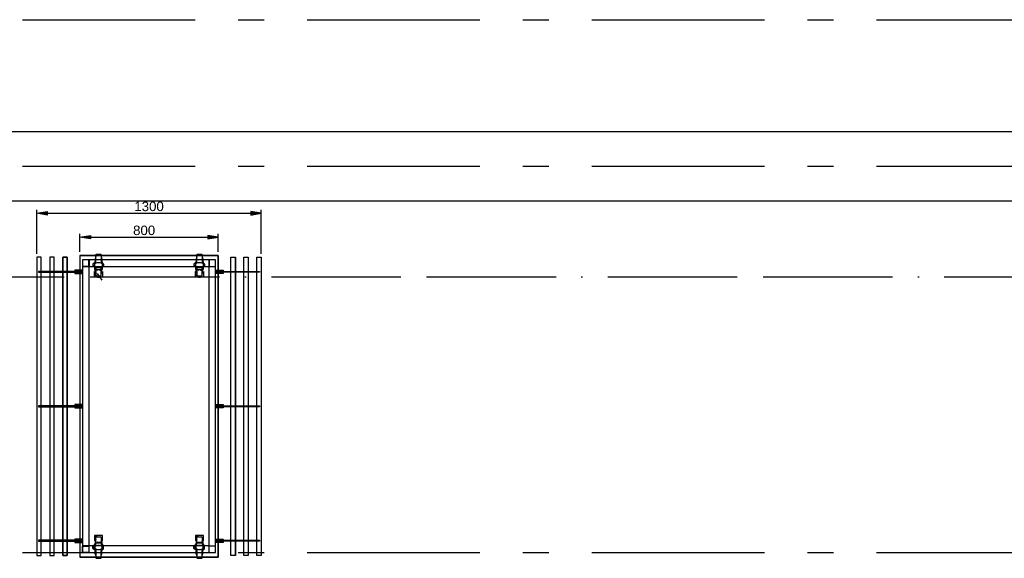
# Model space of a CAD drawing. Header units: millimetres. Extents: x -285236 to 84130, y -470 to 79511.
# Tile 143 of 192: x 23701 to 29408, y 32468 to 35593. Entities that reach past the tile are written whole.
import ezdxf

# ---------------------------------------------------------------- set-up
doc = ezdxf.new("R2010")
doc.units = ezdxf.units.MM
doc.linetypes.add('NLRS_stramien', pattern=[1650, 1000, -250, 150, -250])
doc.linetypes.add('SW_doorsnedelijn', pattern=[1950, 750, -150, 0, -150, 750, -150])
doc.layers.add('XREF', color=254, linetype='Continuous')
doc.styles.add('Arial_1', font='arial.ttf', dxfattribs={"height": 55})

msp = doc.modelspace()

# ---------------------------------------------------------------- hatches: boundary and pattern name
at = {"layer": 'XREF'}
for points in [[(23860.5678, 34459.4398), (23800.5678, 34469.4398), (23860.5678, 34479.4398)], [(25040.5005, 34459.4398), (25100.5005, 34469.4398), (25040.5005, 34479.4398)], [(24110.2964, 34320.4966), (24050.2964, 34330.4966), (24110.2964, 34340.4966)], [(24790.3852, 34320.4966), (24850.3852, 34330.4966), (24790.3852, 34340.4966)]]:
    msp.add_hatch(color=256, dxfattribs=at).paths.add_polyline_path(points)

# ---------------------------------------------------------------- linework, layer by layer
at = {"layer": 'XREF', "linetype": 'NLRS_stramien'}
for p, q in [((-47232.6128, 35592.6047), (64223.889, 35592.6047)), ((-47232.6128, 34742.6047), (64223.889, 34742.6047)), ((-47232.6128, 32502.6047), (64223.889, 32502.6047))]:
    msp.add_line(p, q, dxfattribs=at)
at = {"layer": 'XREF'}
for p, q in [((36027.8696, 34942.6047), (19161.9749, 34942.6047)), ((19161.9749, 34542.6047), (36027.8696, 34542.6047)), ((23800.5678, 34234.8334), (23800.5678, 34489.4398)), ((23800.5678, 34469.4398), (23860.5678, 34479.4398)), ((23860.5678, 34479.4398), (23860.5678, 34459.4398)), ((25100.5005, 34469.4398), (25040.5005, 34479.4398)), ((25040.5005, 34479.4398), (25040.5005, 34459.4398)), ((25100.5005, 34234.8334), (25100.5005, 34489.4398)), ((23860.5678, 34459.4398), (23800.5678, 34469.4398)), ((23860.5678, 34469.4398), (25040.5005, 34469.4398)), ((25040.5005, 34459.4398), (25100.5005, 34469.4398)), ((24050.2964, 34244.9969), (24050.2964, 34350.4966)), ((24050.2964, 34330.4966), (24110.2964, 34340.4966)), ((24110.2964, 34320.4966), (24050.2964, 34330.4966)), ((24110.2964, 34340.4966), (24110.2964, 34320.4966)), ((24110.2964, 34330.4966), (24790.3852, 34330.4966)), ((24850.3852, 34330.4966), (24790.3852, 34340.4966)), ((24790.3852, 34340.4966), (24790.3852, 34320.4966)), ((24790.3852, 34320.4966), (24850.3852, 34330.4966)), ((24850.3852, 34244.9969), (24850.3852, 34350.4966))]:
    msp.add_line(p, q, dxfattribs=at)
at = {"layer": 'XREF', "linetype": 'Continuous'}
for p, q in [((24133.9035, 34177.9018), (24128.8765, 34177.9018)), ((24184.4382, 34160.9687), (24181.2633, 34160.9687)), ((24719.1537, 34177.9018), (24714.1267, 34177.9018)), ((24769.6884, 34160.9687), (24766.778, 34160.9687)), ((24150.3075, 34119.9588), (24177.8237, 34082.3885)), ((24184.4382, 32539.0955), (24181.2633, 32539.0955)), ((24769.6884, 32539.0955), (24766.778, 32539.0955)), ((24797.7338, 32538.8309), (24797.7338, 32501.2606)), ((24133.9035, 32521.8978), (24128.8765, 32521.8978)), ((24719.1537, 32521.8978), (24714.1267, 32521.8978))]:
    msp.add_line(p, q, dxfattribs=at)
at = {"layer": 'XREF', "linetype": 'SW_doorsnedelijn'}
msp.add_line((-46094.3198, 34101.3562), (59551.6259, 34101.3562), dxfattribs=at)
at = {"layer": 'XREF', "flags": 128}
for points in [[(23825.7039, 34214.8334), (23800.5678, 34214.8334), (23800.5678, 32484.6768), (23825.7039, 32484.6768)], [(23800.92, 32485.1213), (23825.7904, 32485.1213), (23825.7904, 34214.9429), (23800.92, 34214.9429)], [(23900.5829, 34214.8334), (23875.4468, 34214.8334), (23875.4468, 32484.6768), (23900.5829, 32484.6768)], [(23875.796, 32485.1213), (23900.6665, 32485.1213), (23900.6665, 34214.9429), (23875.796, 34214.9429)], [(24050.3412, 34224.8877), (24850.7271, 34224.8877), (24850.7271, 32474.6222), (24050.3412, 32474.6222)], [(24925.2612, 32485.1213), (24925.2612, 34214.8334), (24950.7424, 34214.8334), (24950.7424, 32484.6768), (24925.3417, 32484.6768), (24925.3417, 34214.8334), (24950.3963, 34214.9429), (24950.3963, 32485.1213)], [(25025.2723, 32485.1213), (25000.4018, 32485.1213), (25000.4018, 34214.9429), (25025.2723, 34214.9429)], [(25000.4854, 34214.8334), (25025.6215, 34214.8334), (25025.6215, 32484.6768), (25000.4854, 32484.6768)], [(25100.1483, 32485.1213), (25075.2779, 32485.1213), (25075.2779, 34214.9429), (25100.1483, 34214.9429)], [(25075.3644, 34214.8334), (25100.5005, 34214.8334), (25100.5005, 32484.6768), (25075.3644, 32484.6768)], [(24880.8118, 34134.5107), (24839.802, 34134.5107), (24839.802, 34125.515), (24880.8118, 34125.515), (24880.8118, 34120.488), (24834.775, 34120.488), (24834.775, 34139.5377), (24880.8118, 34139.5377)], [(25090.6235, 34127.3671), (24841.3895, 34127.3671), (24841.3895, 34132.3941), (25090.6235, 34132.3941)], [(24880.8118, 33354.53), (24839.802, 33354.53), (24839.802, 33345.5342), (24880.8118, 33345.5342), (24880.8118, 33340.5072), (24834.775, 33340.5072), (24834.775, 33359.557), (24880.8118, 33359.557)], [(25090.6235, 33347.3863), (24841.3895, 33347.3863), (24841.3895, 33352.4133), (25090.6235, 33352.4133)], [(24880.8118, 32574.5492), (24839.802, 32574.5492), (24839.802, 32565.5535), (24880.8118, 32565.5535), (24880.8118, 32560.5265), (24834.775, 32560.5265), (24834.775, 32579.5762), (24880.8118, 32579.5762)], [(25090.6235, 32567.4055), (24841.3895, 32567.4055), (24841.3895, 32572.4326), (25090.6235, 32572.4326)]]:
    msp.add_lwpolyline(points, close=True, dxfattribs=at)
for points in [[(23975.8071, 32485.1213), (23950.672, 32485.1213), (23950.672, 34214.9429), (23975.7266, 34214.8334), (23950.3259, 34214.8334), (23950.3259, 32484.6768), (23975.7266, 32484.6768), (23975.7266, 34214.8334), (23975.7266, 32485.1213)], [(24059.6788, 34132.3941), (23810.4448, 34132.3941), (23810.4448, 34127.3671), (24059.6788, 34127.3671)], [(24066.2933, 34139.5377), (24020.2565, 34139.5377), (24020.2565, 34134.5107), (24061.2663, 34134.5107)], [(24061.2663, 34125.515), (24020.2565, 34125.515), (24020.2565, 34120.488), (24066.2933, 34120.488)], [(24059.6788, 33352.4133), (23810.4448, 33352.4133), (23810.4448, 33347.3863), (24059.6788, 33347.3863)], [(24066.2933, 33359.557), (24020.2565, 33359.557), (24020.2565, 33354.53), (24061.2663, 33354.53)], [(24061.2663, 33345.5342), (24020.2565, 33345.5342), (24020.2565, 33340.5072), (24066.2933, 33340.5072)], [(24059.6788, 32572.4326), (23810.4448, 32572.4326), (23810.4448, 32567.4055), (24059.6788, 32567.4055)], [(24066.2933, 32579.5762), (24020.2565, 32579.5762), (24020.2565, 32574.5492), (24061.2663, 32574.5492)], [(24061.2663, 32565.5535), (24020.2565, 32565.5535), (24020.2565, 32560.5265), (24066.2933, 32560.5265)]]:
    msp.add_lwpolyline(points, dxfattribs=at)
at = {"layer": 'XREF', "lineweight": 25, "flags": 128}
msp.add_lwpolyline([(24050.2964, 32475.0673), (24850.3852, 32475.0673), (24850.3852, 34224.9969), (24050.2964, 34224.9969)], close=True, dxfattribs=at)
at = {"layer": 'XREF', "linetype": 'Continuous', "flags": 128}
for points in [[(24102.6831, 34199.8619), (24102.6831, 34159.9104), (24062.7316, 34159.9104)], [(24176.2363, 34187.6912), (24178.0883, 34187.6912), (24178.0883, 34144.0356), (24137.0785, 34144.0356), (24137.0785, 34187.6912), (24139.1951, 34187.6912)], [(24142.1055, 34216.0012), (24139.1951, 34203.0368), (24139.1951, 34177.9018)], [(24142.1055, 34179.4893), (24142.1055, 34226.849), (24142.1055, 34227.9073), (24142.3701, 34228.7011), (24142.8992, 34229.4948), (24143.4284, 34230.2885), (24143.9575, 34230.8177), (24144.7513, 34231.3469), (24145.545, 34231.6114), (24146.3388, 34231.876), (24147.1325, 34231.876), (24168.0343, 34231.876), (24169.0926, 34231.876), (24169.8864, 34231.6114), (24170.6801, 34231.3469), (24171.2093, 34230.8177), (24172.003, 34230.2885), (24172.5321, 34229.4948), (24172.7967, 34228.7011), (24173.0613, 34227.9073), (24173.0613, 34226.849), (24173.0613, 34179.4893)], [(24173.0613, 34216.0012), (24176.2363, 34203.0368), (24176.2363, 34177.9018)], [(24761.4864, 34187.6912), (24763.3385, 34187.6912), (24763.3385, 34144.0356), (24722.3286, 34144.0356), (24722.3286, 34187.6912), (24724.4453, 34187.6912)], [(24727.3556, 34216.0012), (24724.4453, 34203.0368), (24724.4453, 34177.9018)], [(24727.3556, 34179.4893), (24727.3556, 34226.849), (24727.6202, 34227.9073), (24727.6202, 34228.7011), (24728.1494, 34229.4948), (24728.6785, 34230.2885), (24729.2077, 34230.8177), (24730.0014, 34231.3469), (24730.7952, 34231.6114), (24731.5889, 34231.876), (24732.3827, 34231.876), (24753.549, 34231.876), (24754.3428, 34231.876), (24755.1365, 34231.6114), (24755.9302, 34231.3469), (24756.724, 34230.8177), (24757.2531, 34230.2885), (24757.7823, 34229.4948), (24758.0469, 34228.7011), (24758.3115, 34227.9073), (24758.576, 34226.849), (24758.576, 34179.4893)], [(24758.576, 34216.0012), (24761.4864, 34203.0368), (24761.4864, 34177.9018)], [(24797.7338, 34199.8619), (24797.7338, 34159.9104), (24837.6853, 34159.9104)], [(24797.7338, 32539.8893), (24102.6831, 32539.8893), (24102.6831, 34159.9104), (24797.7338, 34159.9104), (24797.7338, 32539.8893), (24835.3041, 32539.8893)], [(24128.8765, 34169.4352), (24128.0828, 34170.229), (24127.5536, 34171.0227), (24127.0245, 34172.081), (24127.0245, 34173.1393), (24127.0245, 34174.1977), (24127.0245, 34175.256), (24127.5536, 34176.3143), (24128.0828, 34177.108), (24128.8765, 34177.9018), (24127.289, 34177.3726), (24125.9661, 34176.5789), (24124.9078, 34175.5206), (24124.9078, 34163.3499), (24125.9661, 34162.2916), (24127.289, 34161.4978), (24128.8765, 34160.9687)], [(24133.9035, 34160.9687), (24128.8765, 34160.9687), (24128.0828, 34161.7624), (24127.5536, 34162.5562), (24127.0245, 34163.6145), (24127.0245, 34164.6728), (24127.0245, 34165.7311), (24127.0245, 34166.7894), (24127.5536, 34167.8477), (24128.0828, 34168.6415), (24128.8765, 34169.4352), (24133.9035, 34169.4352)], [(24136.2847, 34182.9288), (24133.9035, 34182.9288), (24133.9035, 34150.1209)], [(24181.2633, 34131.6003), (24181.2633, 34098.7925), (24133.9035, 34098.7925), (24133.9035, 34131.6003)], [(24178.0883, 34176.8435), (24172.7967, 34179.7538), (24166.7114, 34181.6059), (24160.6261, 34182.6642), (24154.5407, 34182.6642), (24148.4554, 34181.6059), (24142.6347, 34179.7538), (24137.0785, 34176.8435)], [(24137.0785, 34162.2916), (24142.6347, 34159.3812), (24148.4554, 34157.2646), (24154.5407, 34156.2062), (24160.6261, 34156.2062), (24166.7114, 34157.2646), (24172.7967, 34159.3812), (24178.0883, 34162.2916)], [(24142.1055, 34122.8692), (24139.1951, 34135.8336), (24139.1951, 34160.9687)], [(24142.1055, 34159.3812), (24142.1055, 34112.0214), (24142.1055, 34110.9631), (24142.3701, 34110.1694), (24142.8992, 34109.3756), (24143.4284, 34108.8465), (24143.9575, 34108.0527), (24144.7513, 34107.5236), (24145.545, 34107.259), (24146.3388, 34106.9944), (24147.1325, 34106.9944), (24168.0343, 34106.9944), (24169.0926, 34106.9944), (24169.8864, 34107.259), (24170.6801, 34107.5236), (24171.2093, 34108.0527), (24172.003, 34108.8465), (24172.5321, 34109.3756), (24172.7967, 34110.1694), (24173.0613, 34110.9631), (24173.0613, 34112.0214), (24173.0613, 34159.3812)], [(24173.0613, 34122.8692), (24176.2363, 34135.8336), (24176.2363, 34160.9687)], [(24181.2633, 34150.1209), (24181.2633, 34182.9288), (24178.8821, 34182.9288)], [(24184.4382, 34177.9018), (24185.7611, 34174.7268), (24186.2903, 34171.2873), (24186.2903, 34167.5832), (24185.7611, 34164.1436), (24184.4382, 34160.9687), (24184.4382, 34177.9018), (24181.2633, 34177.9018)], [(24714.1267, 34169.4352), (24713.3329, 34170.229), (24712.8038, 34171.0227), (24712.5392, 34172.081), (24712.2746, 34173.1393), (24712.2746, 34174.1977), (24712.5392, 34175.256), (24712.8038, 34176.3143), (24713.3329, 34177.108), (24714.1267, 34177.9018), (24712.8038, 34177.3726), (24711.4809, 34176.5789), (24710.158, 34175.5206), (24710.158, 34163.3499), (24711.4809, 34162.2916), (24712.8038, 34161.4978), (24714.1267, 34160.9687)], [(24719.1537, 34160.9687), (24714.1267, 34160.9687), (24713.3329, 34161.7624), (24712.8038, 34162.5562), (24712.5392, 34163.6145), (24712.2746, 34164.6728), (24712.2746, 34165.7311), (24712.5392, 34166.7894), (24712.8038, 34167.8477), (24713.3329, 34168.6415), (24714.1267, 34169.4352), (24719.1537, 34169.4352)], [(24721.7995, 34182.9288), (24719.1537, 34182.9288), (24719.1537, 34150.1209)], [(24766.778, 34131.6003), (24766.778, 34098.7925), (24719.1537, 34098.7925), (24719.1537, 34131.6003)], [(24763.3385, 34176.8435), (24758.0469, 34179.7538), (24752.2261, 34181.6059), (24746.1408, 34182.6642), (24739.7909, 34182.6642), (24733.7056, 34181.6059), (24727.8848, 34179.7538), (24722.3286, 34176.8435)], [(24722.3286, 34162.2916), (24727.8848, 34159.3812), (24733.7056, 34157.2646), (24739.7909, 34156.2062), (24746.1408, 34156.2062), (24752.2261, 34157.2646), (24758.0469, 34159.3812), (24763.3385, 34162.2916)], [(24727.3556, 34122.8692), (24724.4453, 34135.8336), (24724.4453, 34160.9687)], [(24727.3556, 34159.3812), (24727.3556, 34112.0214), (24727.6202, 34110.9631), (24727.6202, 34110.1694), (24728.1494, 34109.3756), (24728.6785, 34108.8465), (24729.2077, 34108.0527), (24730.0014, 34107.5236), (24730.7952, 34107.259), (24731.5889, 34106.9944), (24732.3827, 34106.9944), (24753.549, 34106.9944), (24754.3428, 34106.9944), (24755.1365, 34107.259), (24755.9302, 34107.5236), (24756.724, 34108.0527), (24757.2531, 34108.8465), (24757.7823, 34109.3756), (24758.0469, 34110.1694), (24758.3115, 34110.9631), (24758.576, 34112.0214), (24758.576, 34159.3812)], [(24758.576, 34122.8692), (24761.4864, 34135.8336), (24761.4864, 34160.9687)], [(24766.778, 34150.1209), (24766.778, 34182.9288), (24764.1322, 34182.9288)], [(24769.6884, 34177.9018), (24771.0113, 34174.7268), (24771.5404, 34171.2873), (24771.5404, 34167.5832), (24771.0113, 34164.1436), (24769.6884, 34160.9687), (24769.6884, 34177.9018), (24766.778, 34177.9018)], [(24181.2633, 32568.4639), (24181.2633, 32601.2717), (24133.9035, 32601.2717), (24133.9035, 32568.4639)], [(24142.1055, 32540.4184), (24142.1055, 32588.0428), (24142.1055, 32588.8365), (24142.3701, 32589.6302), (24142.8992, 32590.424), (24143.4284, 32591.2177), (24143.9575, 32591.7469), (24144.7513, 32592.276), (24145.545, 32592.8052), (24146.3388, 32593.0698), (24147.1325, 32593.0698), (24168.0343, 32593.0698), (24169.0926, 32593.0698), (24169.8864, 32592.8052), (24170.6801, 32592.276), (24171.2093, 32591.7469), (24172.003, 32591.2177), (24172.5321, 32590.424), (24172.7967, 32589.6302), (24173.0613, 32588.8365), (24173.0613, 32588.0428), (24173.0613, 32540.4184)], [(24766.778, 32568.4639), (24766.778, 32601.2717), (24719.1537, 32601.2717), (24719.1537, 32568.4639)], [(24727.3556, 32540.4184), (24727.3556, 32588.0428), (24727.6202, 32588.8365), (24727.6202, 32589.6302), (24728.1494, 32590.424), (24728.6785, 32591.2177), (24729.2077, 32591.7469), (24730.0014, 32592.276), (24730.7952, 32592.8052), (24731.5889, 32593.0698), (24732.3827, 32593.0698), (24753.549, 32593.0698), (24754.3428, 32593.0698), (24755.1365, 32592.8052), (24755.9302, 32592.276), (24756.724, 32591.7469), (24757.2531, 32591.2177), (24757.7823, 32590.424), (24758.0469, 32589.6302), (24758.3115, 32588.8365), (24758.576, 32588.0428), (24758.576, 32540.4184)], [(24102.6831, 32499.9377), (24102.6831, 32539.8893), (24062.7316, 32539.8893)], [(24128.8765, 32530.629), (24128.0828, 32529.8352), (24127.5536, 32528.7769), (24127.0245, 32527.9832), (24127.0245, 32526.9249), (24127.0245, 32525.602), (24127.0245, 32524.5436), (24127.5536, 32523.7499), (24128.0828, 32522.6916), (24128.8765, 32521.8978), (24127.289, 32522.6916), (24125.9661, 32523.4853), (24124.9078, 32524.5436), (24124.9078, 32536.4497), (24125.9661, 32537.508), (24127.289, 32538.3018), (24128.8765, 32539.0955)], [(24133.9035, 32539.0955), (24128.8765, 32539.0955), (24128.0828, 32538.3018), (24127.5536, 32537.2435), (24127.0245, 32536.4497), (24127.0245, 32535.3914), (24127.0245, 32534.3331), (24127.0245, 32533.2748), (24127.5536, 32532.2165), (24128.0828, 32531.1581), (24128.8765, 32530.629), (24133.9035, 32530.629)], [(24136.2847, 32517.1354), (24133.9035, 32517.1354), (24133.9035, 32549.6787)], [(24176.2363, 32512.1084), (24178.0883, 32512.1084), (24178.0883, 32555.764), (24137.0785, 32555.764), (24137.0785, 32512.1084), (24139.1951, 32512.1084)], [(24137.0785, 32537.7726), (24142.6347, 32540.683), (24148.4554, 32542.7996), (24154.5407, 32543.5934), (24160.6261, 32543.5934), (24166.7114, 32542.7996), (24172.7967, 32540.683), (24178.0883, 32537.7726)], [(24142.1055, 32577.195), (24139.1951, 32564.2306), (24139.1951, 32539.0955)], [(24178.8821, 32579.8408), (24178.8821, 32577.9887), (24178.0883, 32574.02), (24176.5008, 32570.3159), (24174.3842, 32566.8764), (24171.7384, 32563.966), (24168.2989, 32561.5848), (24164.5948, 32559.9973), (24160.8906, 32558.939), (24156.6574, 32558.939), (24152.6887, 32559.4682), (24148.9846, 32560.7911), (24147.1325, 32561.8494)], [(24173.0613, 32577.195), (24176.2363, 32564.2306), (24176.2363, 32539.0955)], [(24181.2633, 32549.6787), (24181.2633, 32517.1354), (24178.8821, 32517.1354)], [(24184.4382, 32521.8978), (24185.7611, 32525.3374), (24186.2903, 32528.7769), (24186.2903, 32532.2165), (24185.7611, 32535.656), (24184.4382, 32539.0955), (24184.4382, 32521.8978), (24181.2633, 32521.8978)], [(24714.1267, 32530.629), (24713.3329, 32529.8352), (24712.8038, 32528.7769), (24712.5392, 32527.9832), (24712.2746, 32526.9249), (24712.2746, 32525.602), (24712.5392, 32524.5436), (24712.8038, 32523.7499), (24713.3329, 32522.6916), (24714.1267, 32521.8978), (24712.8038, 32522.6916), (24711.4809, 32523.4853), (24710.158, 32524.5436), (24710.158, 32536.4497), (24711.4809, 32537.508), (24712.8038, 32538.3018), (24714.1267, 32539.0955)], [(24719.1537, 32539.0955), (24714.1267, 32539.0955), (24713.3329, 32538.3018), (24712.8038, 32537.2435), (24712.5392, 32536.4497), (24712.2746, 32535.3914), (24712.2746, 32534.3331), (24712.5392, 32533.2748), (24712.8038, 32532.2165), (24713.3329, 32531.1581), (24714.1267, 32530.629), (24719.1537, 32530.629)], [(24721.7995, 32517.1354), (24719.1537, 32517.1354), (24719.1537, 32549.6787)], [(24761.4864, 32512.1084), (24763.3385, 32512.1084), (24763.3385, 32555.764), (24722.3286, 32555.764), (24722.3286, 32512.1084), (24724.4453, 32512.1084)], [(24722.3286, 32537.7726), (24727.8848, 32540.683), (24733.7056, 32542.7996), (24739.7909, 32543.5934), (24746.1408, 32543.5934), (24752.2261, 32542.7996), (24758.0469, 32540.683), (24763.3385, 32537.7726)], [(24727.3556, 32577.195), (24724.4453, 32564.2306), (24724.4453, 32539.0955)], [(24764.1322, 32579.8408), (24764.1322, 32577.9887), (24763.3385, 32574.02), (24762.0156, 32570.3159), (24759.6344, 32566.8764), (24756.9886, 32563.966), (24753.8136, 32561.5848), (24750.1095, 32559.9973), (24746.1408, 32558.939), (24742.1721, 32558.939), (24738.2034, 32559.4682), (24734.2347, 32560.7911), (24732.3827, 32561.8494)], [(24758.576, 32577.195), (24761.4864, 32564.2306), (24761.4864, 32539.0955)], [(24766.778, 32549.6787), (24766.778, 32517.1354), (24764.1322, 32517.1354)], [(24769.6884, 32521.8978), (24771.0113, 32525.3374), (24771.5404, 32528.7769), (24771.5404, 32532.2165), (24771.0113, 32535.656), (24769.6884, 32539.0955), (24769.6884, 32521.8978), (24766.778, 32521.8978)], [(24799.0567, 32501.2606), (24836.627, 32501.2606), (24836.627, 32538.8309)], [(24178.0883, 32523.2207), (24172.7967, 32520.3104), (24166.7114, 32518.4583), (24160.6261, 32517.4), (24154.5407, 32517.4), (24148.4554, 32518.4583), (24142.6347, 32520.3104), (24137.0785, 32523.2207)], [(24142.1055, 32483.7984), (24139.1951, 32496.7628), (24139.1951, 32522.1624)], [(24142.1055, 32520.5749), (24142.1055, 32472.9506), (24142.1055, 32472.1569), (24142.3701, 32471.3631), (24142.8992, 32470.5694), (24143.4284, 32469.7757), (24143.9575, 32469.2465), (24144.7513, 32468.7173), (24145.545, 32468.4528), (24146.3388, 32468.1882), (24147.1325, 32467.9236), (24168.0343, 32467.9236), (24169.0926, 32468.1882), (24169.8864, 32468.4528), (24170.6801, 32468.7173), (24171.2093, 32469.2465), (24172.003, 32469.7757), (24172.5321, 32470.5694), (24172.7967, 32471.3631), (24173.0613, 32472.1569), (24173.0613, 32472.9506), (24173.0613, 32520.5749)], [(24173.0613, 32483.7984), (24176.2363, 32496.7628), (24176.2363, 32522.1624)], [(24763.3385, 32523.2207), (24758.0469, 32520.3104), (24752.2261, 32518.4583), (24746.1408, 32517.4), (24739.7909, 32517.4), (24733.7056, 32518.4583), (24727.8848, 32520.3104), (24722.3286, 32523.2207)], [(24727.3556, 32483.7984), (24724.4453, 32496.7628), (24724.4453, 32522.1624)], [(24727.3556, 32520.5749), (24727.3556, 32472.9506), (24727.6202, 32472.1569), (24727.6202, 32471.3631), (24728.1494, 32470.5694), (24728.6785, 32469.7757), (24729.2077, 32469.2465), (24730.0014, 32468.7173), (24730.7952, 32468.4528), (24731.5889, 32468.1882), (24732.3827, 32467.9236), (24753.549, 32467.9236), (24754.3428, 32468.1882), (24755.1365, 32468.4528), (24755.9302, 32468.7173), (24756.724, 32469.2465), (24757.2531, 32469.7757), (24757.7823, 32470.5694), (24758.0469, 32471.3631), (24758.3115, 32472.1569), (24758.576, 32472.9506), (24758.576, 32520.5749)], [(24758.576, 32483.7984), (24761.4864, 32496.7628), (24761.4864, 32522.1624)]]:
    msp.add_lwpolyline(points, dxfattribs=at)
for points in [[(24064.0545, 34161.2333), (24101.6248, 34161.2333), (24101.6248, 34198.8036), (24064.0545, 34198.8036)], [(24836.627, 32501.2606), (24836.627, 34198.8036), (24064.0545, 34198.8036), (24064.0545, 32501.2606)], [(24799.0567, 34161.2333), (24836.627, 34161.2333), (24836.627, 34198.8036), (24799.0567, 34198.8036)], [(24064.0545, 32538.8309), (24101.6248, 32538.8309), (24101.6248, 32501.2606), (24064.0545, 32501.2606)]]:
    msp.add_lwpolyline(points, close=True, dxfattribs=at)
at = {"layer": 'XREF', "linetype": 'Continuous'}
for centre, radius, start, end in [((24157.7157, 34119.8841), 21.1665, 0.2024027, 119.9997936), ((24743.0981, 34120.1141), 21.0347, 359.5769872, 120.6252092), ((24157.6176, 34119.8631), 21.0685, 179.7396171, 300.4625792), ((24743.0241, 34119.6748), 20.962, 179.2235862, 300.9786102), ((24157.8617, 32579.7767), 21.3149, 60.6812145, 179.1165892), ((24743.2627, 32579.9745), 21.199, 60.1514284, 179.6463753)]:
    msp.add_arc(centre, radius, start, end, dxfattribs=at)

# ---------------------------------------------------------------- texts
at = {"layer": 'XREF', "char_height": 55, "attachment_point": 2, "line_spacing_factor": 0.941778, "style": 'Arial_1'}
for s, insert, width in [('1300', (24450.5342, 34537.0728), 204.703855), ('800', (24422.0908, 34398.1109), 153.527891)]:
    msp.add_mtext(s, dxfattribs=dict(at, insert=insert, width=width))

doc.saveas('drawing.dxf')
